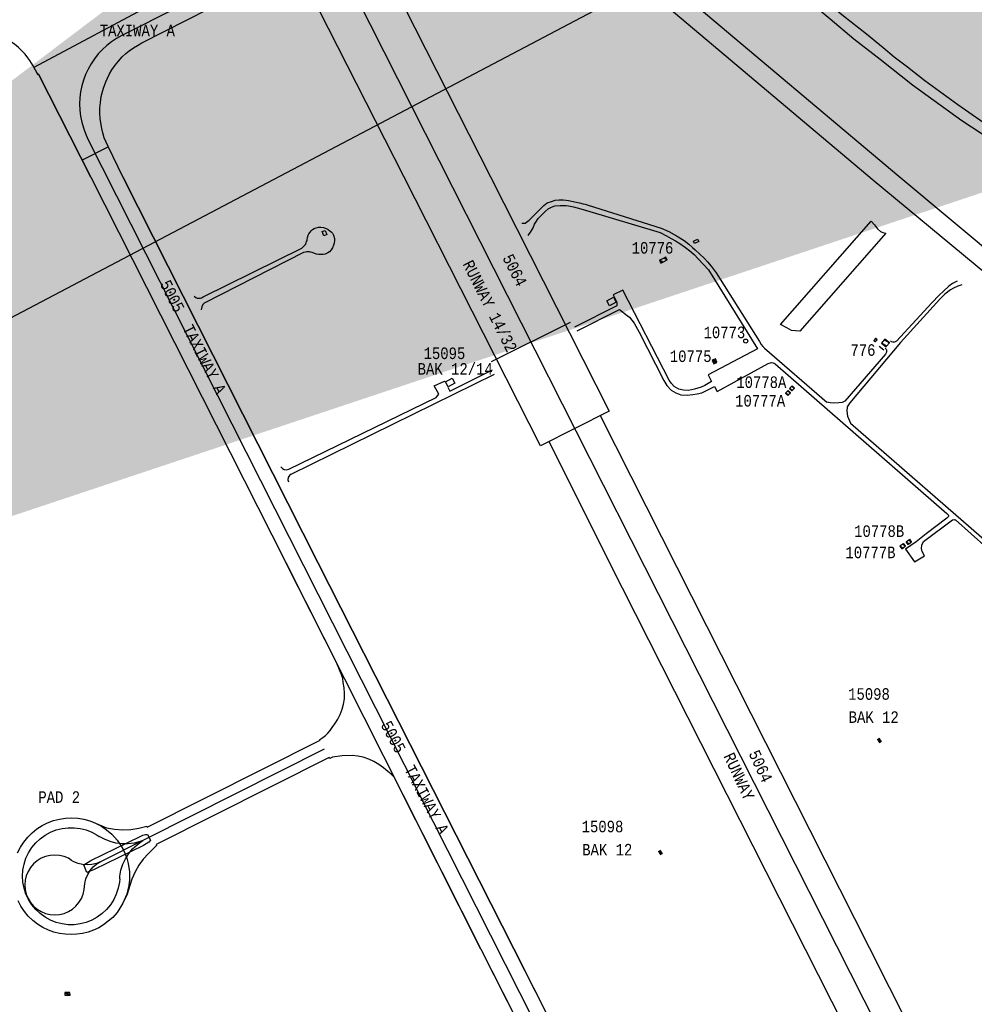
# Model space of a CAD drawing. Extents: x -0.5 to 41.9, y -0.5 to 29.8.
# Tile 120 of 128: x 9.8 to 11.2, y 8.6 to 10.1. Entities that reach past the tile are written whole.
import ezdxf
from ezdxf.enums import TextEntityAlignment as Align

# ---------------------------------------------------------------- set-up
doc = ezdxf.new("R2010")
doc.units = 0
doc.header["$MEASUREMENT"] = 0
for name, color, linetype in [('1', 7, 'CONTINUOUS'), ('11', 2, 'CONTINUOUS'), ('2', 3, 'CONTINUOUS'), ('21', 5, 'CONTINUOUS'), ('23', 1, 'CONTINUOUS'), ('6', 15, 'CONTINUOUS'), ('8', 5, 'CONTINUOUS')]:
    doc.layers.add(name, color=color, linetype=linetype)
doc.styles.add('MONOTXT', font='MONOTXT', dxfattribs={"height": 0.2})
doc.dimstyles.get("Standard").update_dxf_attribs({"dimtxt": 0.18, "dimasz": 0.18, "dimexe": 0.18, "dimexo": 0.0625, "dimgap": 0.09, "dimtad": 0, "dimtih": 1, "dimtoh": 1, "dimdec": 4, "dimzin": 0, "dimdsep": 46, "dimtxsty": 'MONOTXT', "dimcen": 0.09, "dimadec": 0, "dimazin": 0, "dimtfac": 1, "dimtdec": 4, "dimtofl": 0, "dimtmove": 0, "dimatfit": 3, "dimfxl": 0, "dimtolj": 1, "dimtzin": 0, "dimarcsym": 0})

msp = doc.modelspace()

# ---------------------------------------------------------------- linework, layer by layer
at = {"layer": '1'}
for p, q in [((10.6859, 9.4893), (10.7973, 9.2682)), ((10.6114, 9.4511), (10.6988, 9.2757)), ((10.6988, 9.2757), (10.9842, 8.7124)), ((10.7973, 9.2682), (11.0772, 8.715)), ((11.0772, 8.715), (11.3597, 8.1545)), ((10.9842, 8.7124), (11.1048, 8.4731))]:
    msp.add_line(p, q, dxfattribs=at)
for points in [[(10.4001, 9.837), (10.2217, 10.1885), (10.2177, 10.1965), (10.3179, 10.2477), (10.3219, 10.2396), (10.5263, 9.8365)], [(10.5263, 9.8365), (10.6988, 9.4954), (10.5991, 9.4449), (10.4001, 9.837)]]:
    msp.add_lwpolyline(points, dxfattribs=at)
at = {"layer": '11'}
for p, q in [((10.6379, 10.2444), (11.1202, 9.8376)), ((10.6373, 10.2077), (11.0815, 9.8332)), ((10.236, 9.4039), (10.532, 9.5493)), ((11.0501, 9.478), (11.282, 9.2757))]:
    msp.add_line(p, q, dxfattribs=at)
for points in [[(10.5116, 10.6685), (10.5346, 10.6197), (10.5557, 10.5768), (10.5811, 10.5264), (10.6101, 10.4757), (10.6349, 10.4405), (10.6692, 10.3909), (10.6993, 10.3538), (10.7341, 10.3137), (10.7666, 10.2794), (10.8009, 10.2489), (10.841, 10.2146), (10.8734, 10.1879), (10.8992, 10.1669), (10.9202, 10.1488), (10.9393, 10.1335), (10.9603, 10.1164), (10.9907, 10.0915), (11.0202, 10.0668), (11.0548, 10.0373), (11.0932, 10.0079), (11.1403, 9.9704), (11.2121, 9.9187), (11.2528, 9.8919)], [(10.7837, 10.3992), (10.7967, 10.374), (10.8198, 10.332), (10.8372, 10.3023), (10.8407, 10.2905), (10.8417, 10.2824), (10.8389, 10.2717), (10.8292, 10.2573), (10.8273, 10.2508), (10.8287, 10.2457), (10.8714, 10.21), (10.922, 10.1683), (10.9647, 10.1341), (10.9826, 10.1188), (11.0102, 10.096), (11.0398, 10.0709), (11.0733, 10.0449), (11.0974, 10.0249), (11.1134, 10.0112), (11.1328, 9.9968), (11.1581, 9.9767), (11.2064, 9.9419), (11.2589, 9.9052)], [(11.0815, 9.8332), (11.2823, 9.6669), (11.2813, 9.6656), (11.2885, 9.6591), (11.2945, 9.653), (11.2993, 9.6476), (11.3052, 9.6405), (11.309, 9.6356), (11.3125, 9.6303), (11.3151, 9.6262), (11.3185, 9.6202), (11.3216, 9.6139), (11.3232, 9.6146), (11.4797, 9.3048)], [(11.1202, 9.8376), (11.3548, 9.642), (11.3607, 9.6372), (11.3668, 9.6328), (11.3721, 9.6297), (11.379, 9.6263), (11.385, 9.6238), (11.3907, 9.6217), (11.3957, 9.6201), (11.3952, 9.6183), (11.4799, 9.5903)], [(10.5718, 9.7694), (10.5767, 9.7691), (10.5825, 9.7737), (10.5987, 9.7902), (10.6036, 9.7948), (10.6088, 9.7986), (10.6149, 9.8009), (10.6204, 9.8029), (10.6262, 9.8032), (10.632, 9.8032), (10.6363, 9.8029), (10.6397, 9.8024)], [(10.5811, 9.7511), (10.5854, 9.7576), (10.588, 9.7625), (10.5903, 9.7677), (10.5921, 9.7708), (10.5955, 9.7758), (10.5999, 9.7804), (10.6056, 9.7864), (10.61, 9.7899), (10.6149, 9.7925), (10.6195, 9.7945), (10.6273, 9.7951), (10.6323, 9.7951), (10.6363, 9.7948), (10.6394, 9.7946)], [(10.6394, 9.7946), (10.6471, 9.7928), (10.6522, 9.7915), (10.6576, 9.7899), (10.6659, 9.7875), (10.7728, 9.7555), (10.7822, 9.7509), (10.789, 9.7471), (10.7952, 9.7433), (10.8018, 9.7397), (10.8097, 9.7339), (10.816, 9.7289), (10.8226, 9.7235), (10.8282, 9.7171), (10.8434, 9.7015), (10.9148, 9.5865), (10.8427, 9.5484), (10.8479, 9.5385), (10.8382, 9.5327), (10.8326, 9.5306), (10.8232, 9.5276), (10.814, 9.5258), (10.8069, 9.5261), (10.8003, 9.5276), (10.7934, 9.5314), (10.7893, 9.536), (10.786, 9.5405), (10.7185, 9.6719), (10.7048, 9.665), (10.7101, 9.6541), (10.7099, 9.649), (10.6485, 9.618)], [(10.6397, 9.8024), (10.6556, 9.7988), (10.6608, 9.7975), (10.6641, 9.7967), (10.6681, 9.7955), (10.7743, 9.7619), (10.7855, 9.7573), (10.7968, 9.7506), (10.8078, 9.744), (10.8145, 9.7385), (10.8201, 9.7338), (10.8239, 9.7305), (10.8304, 9.7246), (10.8373, 9.7178), (10.8417, 9.7128), (10.8473, 9.7066), (10.8547, 9.6969), (10.9177, 9.5969), (10.92, 9.5926), (10.9224, 9.5897), (10.9247, 9.5871), (11.0153, 9.5084)], [(10.095, 9.6628), (10.0972, 9.661), (10.0991, 9.6601), (10.102, 9.66), (10.1039, 9.6601), (10.1054, 9.6606), (10.1081, 9.6619), (10.2515, 9.7329), (10.2552, 9.7367), (10.2567, 9.7382), (10.2578, 9.7406), (10.2585, 9.7427), (10.2591, 9.7442), (10.2595, 9.7456), (10.2599, 9.7482), (10.2609, 9.7515), (10.2619, 9.7539), (10.2635, 9.7561), (10.2653, 9.758), (10.2672, 9.7598), (10.2695, 9.7612), (10.2726, 9.7626), (10.2756, 9.7633), (10.279, 9.7633), (10.2831, 9.7628), (10.287, 9.7615), (10.2898, 9.7599), (10.2925, 9.7582), (10.2943, 9.7565), (10.2961, 9.7545), (10.2976, 9.7515), (10.299, 9.7469), (10.2992, 9.7438), (10.2987, 9.7399), (10.2978, 9.7371), (10.2962, 9.7335), (10.2943, 9.7305), (10.2918, 9.7277), (10.2893, 9.7258), (10.2855, 9.7243), (10.2825, 9.7236), (10.2791, 9.7234), (10.2763, 9.7236), (10.2728, 9.7243), (10.2699, 9.7252), (10.2681, 9.726), (10.2665, 9.7266), (10.2643, 9.7272), (10.2628, 9.7276), (10.2612, 9.7276), (10.259, 9.7274), (10.2567, 9.7272), (10.254, 9.7266), (10.1096, 9.6528), (10.1077, 9.6509), (10.106, 9.6473), (10.1053, 9.6431)], [(10.9479, 9.6216), (11.08, 9.7719), (11.0847, 9.7666), (11.0895, 9.7611), (11.0935, 9.7569), (11.0972, 9.7554), (11.1014, 9.7545), (10.9763, 9.6121), (10.9697, 9.6125), (10.964, 9.6128), (10.9572, 9.6169), (10.9479, 9.6216)], [(11.2119, 9.6793), (11.206, 9.6777), (11.1997, 9.6744), (11.1954, 9.6721), (11.1873, 9.6657), (11.1802, 9.6585), (11.1228, 9.5953), (11.0488, 9.5077), (11.0451, 9.502), (11.0445, 9.4954), (11.0455, 9.4881), (11.0501, 9.478)], [(11.205, 9.685), (11.1984, 9.6813), (11.1932, 9.6774), (11.1851, 9.6701), (11.1788, 9.6644), (11.1682, 9.6532), (11.1168, 9.5973), (11.1141, 9.596), (11.1118, 9.596), (11.1098, 9.5966), (11.1082, 9.598)], [(10.652, 9.6124), (10.7137, 9.6437), (10.7249, 9.6348), (10.7282, 9.6322), (10.732, 9.6279), (10.7351, 9.6236), (10.7425, 9.6104), (10.7784, 9.5403), (10.7827, 9.5329), (10.7888, 9.5263), (10.7959, 9.522), (10.8033, 9.5194), (10.8125, 9.5189), (10.8206, 9.5197), (10.8267, 9.521), (10.8334, 9.5222), (10.8387, 9.5245), (10.852, 9.5316), (10.856, 9.524), (10.9304, 9.5648), (10.9352, 9.5663), (10.9375, 9.5659), (10.9404, 9.5642), (11.1904, 9.3467), (11.1928, 9.344), (11.1928, 9.342), (11.1901, 9.3396), (11.1603, 9.317), (11.1455, 9.3055), (11.1298, 9.2944), (11.143, 9.2761), (11.1576, 9.285), (11.1542, 9.291), (11.1532, 9.2956), (11.1539, 9.3005), (11.1561, 9.3057), (11.1985, 9.3374), (11.2008, 9.3376), (11.2017, 9.3375), (11.2028, 9.3371), (11.2714, 9.2762)], [(11.1002, 9.587), (11.1019, 9.5857), (11.1025, 9.5847), (11.1025, 9.5831), (11.1025, 9.5814), (11.1009, 9.5786), (11.0418, 9.51), (11.0377, 9.5082), (11.0329, 9.5075), (11.0259, 9.5071), (11.0202, 9.5077), (11.0153, 9.5084)], [(10.464, 9.5306), (10.4668, 9.5248), (10.5288, 9.5556)], [(10.2324, 9.4109), (10.4469, 9.5154), (10.4508, 9.5205), (10.4441, 9.5322), (10.4594, 9.5392), (10.4601, 9.538)], [(10.2212, 9.4147), (10.2232, 9.4121), (10.226, 9.4105), (10.2292, 9.41), (10.2324, 9.4109)], [(10.236, 9.4039), (10.2334, 9.4019), (10.2318, 9.3991), (10.2314, 9.3958), (10.2322, 9.3926)]]:
    msp.add_lwpolyline(points, dxfattribs=at)
at = {"layer": '2'}
for p, q in [((9.9444, 9.8361), (10.2284, 9.2751)), ((9.9917, 9.8359), (10.275, 9.275)), ((10.275, 9.275), (10.5602, 8.7127)), ((10.512, 8.7124), (10.6399, 8.4601)), ((10.5602, 8.7127), (10.639, 8.5569))]:
    msp.add_line(p, q, dxfattribs=at)
for points in [[(10.2217, 10.1885), (9.8617, 9.996), (9.8673, 9.9858), (9.8682, 9.9863), (9.9444, 9.8361), (10.2284, 9.2751), (10.512, 8.7124), (10.6399, 8.4601)], [(9.9917, 9.8359), (9.9698, 9.8806), (9.964, 9.8936), (9.9619, 9.9008), (9.9605, 9.9072), (9.959, 9.9153), (9.9582, 9.9218), (9.9576, 9.9294), (9.9577, 9.937), (9.9584, 9.945), (9.9597, 9.9535), (9.9609, 9.9591), (9.9629, 9.9657), (9.9661, 9.9749), (9.9686, 9.9805), (9.9716, 9.9865), (9.9752, 9.9924), (9.98, 9.9992), (9.985, 10.0052), (9.9902, 10.0111), (9.9956, 10.016), (10.0005, 10.0201), (10.0066, 10.0245), (10.0122, 10.0279), (10.0188, 10.0319), (10.181, 10.1145)], [(10.639, 8.5569), (10.5602, 8.7127), (10.275, 9.275), (9.9917, 9.8359), (9.9698, 9.8806), (9.964, 9.8936), (9.9619, 9.9008), (9.9605, 9.9072), (9.959, 9.9153), (9.9582, 9.9218), (9.9576, 9.9294), (9.9577, 9.937), (9.9584, 9.945), (9.9597, 9.9535), (9.9609, 9.9591), (9.9629, 9.9657), (9.9661, 9.9749), (9.9686, 9.9805), (9.9716, 9.9865), (9.9752, 9.9924), (9.98, 9.9992), (9.985, 10.0052), (9.9902, 10.0111), (9.9956, 10.016), (10.0005, 10.0201), (10.0066, 10.0245), (10.0122, 10.0279), (10.0188, 10.0319), (10.181, 10.1145)], [(9.9444, 9.8361), (9.8682, 9.9863), (9.8673, 9.9858), (9.8604, 9.9981), (9.8558, 10.0058), (9.8529, 10.01), (9.8488, 10.0152), (9.8442, 10.02), (9.8392, 10.0251), (9.8332, 10.03), (9.8258, 10.0345), (9.8192, 10.0378), (9.8136, 10.0401), (9.8085, 10.0418), (9.8021, 10.0431), (9.7966, 10.0439)]]:
    msp.add_lwpolyline(points, dxfattribs=at)
at = {"layer": '21'}
for p, q in [((10.642, 9.6248), (10.5272, 9.5675)), ((11.0918, 9.5901), (11.0985, 9.5848))]:
    msp.add_line(p, q, dxfattribs=at)
for points in [[(10.2856, 9.7585), (10.2879, 9.7525), (10.2834, 9.7508), (10.2812, 9.7569), (10.2856, 9.7585)], [(10.8214, 9.7429), (10.8274, 9.746), (10.8292, 9.7425), (10.8232, 9.7394), (10.8214, 9.7429)], [(10.6953, 9.6559), (10.7051, 9.6614), (10.709, 9.6543), (10.6992, 9.6488), (10.6953, 9.6559)], [(10.4605, 9.538), (10.4703, 9.5435), (10.4743, 9.5364), (10.4645, 9.5309), (10.4605, 9.538)], [(10.0315, 8.8709), (10.0287, 8.8681), (10.0249, 8.8655), (10.0212, 8.8634), (9.9493, 8.8285), (9.9389, 8.8241), (9.9341, 8.8352), (9.9443, 8.8412), (10.0161, 8.8766), (10.02, 8.8781), (10.0242, 8.8792), (10.0272, 8.8795), (10.0315, 8.8709)]]:
    msp.add_lwpolyline(points, dxfattribs=at)
msp.add_circle((10.8975, 9.5976), 0.00297, dxfattribs=at)
for points in [[(11.0883, 9.0178), (11.0922, 9.0203), (11.0919, 9.0119), (11.0959, 9.0144)], [(10.7696, 8.8547), (10.7735, 8.8572), (10.7732, 8.8489), (10.7772, 8.8514)]]:
    msp.add_solid(points, dxfattribs=at)
at = {"layer": '6'}
msp.add_line((9.9324, 9.8615), (9.9699, 9.8805), dxfattribs=at)
for points in [[(9.838, 8.8528), (9.8421, 8.8608), (9.847, 8.8683), (9.8526, 8.8753), (9.859, 8.8817), (9.866, 8.8874), (9.8735, 8.8923), (9.8816, 8.8963), (9.89, 8.8995), (9.8987, 8.9018), (9.9076, 8.9032), (9.9166, 8.9036), (9.9256, 8.903), (9.9345, 8.9015), (9.9431, 8.8991), (9.9515, 8.8958), (9.9607, 8.892), (9.9675, 8.8892), (9.9791, 8.887), (9.9909, 8.8861), (10.0027, 8.8865), (10.0144, 8.8883), (10.0259, 8.8913), (10.0265, 8.8899), (10.2781, 9.0166), (10.2776, 9.0178), (10.2819, 9.0204), (10.2859, 9.0235), (10.2896, 9.0269), (10.2929, 9.0307), (10.2957, 9.0348), (10.2995, 9.0404), (10.3038, 9.047), (10.3074, 9.0541), (10.3103, 9.0615), (10.3123, 9.0691), (10.3135, 9.077), (10.3138, 9.0849), (10.3133, 9.0928), (10.3119, 9.1006), (10.311, 9.1063), (10.3096, 9.1109), (10.3066, 9.1191), (10.3021, 9.1298), (10.2284, 9.2751)], [(10.512, 8.7124), (10.3858, 8.9629), (10.3815, 8.9669), (10.3767, 8.9711), (10.3704, 8.9765), (10.3637, 8.9814), (10.3565, 8.9857), (10.3489, 8.9891), (10.341, 8.9917), (10.3329, 8.9934), (10.3246, 8.9943), (10.3104, 8.9937), (10.2963, 8.9917), (10.2921, 8.99), (10.2914, 8.9913), (10.0394, 8.8647), (10.0403, 8.8632), (10.0363, 8.8593), (10.0282, 8.8517), (10.0209, 8.8434), (10.0145, 8.8344), (10.0089, 8.8248), (10.0043, 8.8142), (10.0013, 8.8049), (9.9972, 8.7926), (9.9913, 8.7791), (9.9868, 8.7718), (9.9827, 8.7658), (9.9766, 8.7586), (9.9697, 8.7529), (9.9631, 8.7478), (9.956, 8.7434), (9.9485, 8.7398), (9.9406, 8.7371), (9.9325, 8.7352), (9.9242, 8.7342), (9.9158, 8.7337), (9.9074, 8.734), (9.899, 8.7351), (9.8908, 8.7371), (9.8828, 8.74), (9.8747, 8.7439), (9.8671, 8.7487), (9.86, 8.7542), (9.8535, 8.7605), (9.8478, 8.7674), (9.8428, 8.7749), (9.8386, 8.7828)], [(9.838, 8.8528), (9.8421, 8.8608), (9.847, 8.8683), (9.8526, 8.8753), (9.859, 8.8817), (9.866, 8.8874), (9.8735, 8.8923), (9.8816, 8.8963), (9.89, 8.8995), (9.8987, 8.9018), (9.9076, 8.9032), (9.9166, 8.9036), (9.9256, 8.903), (9.9345, 8.9015), (9.9431, 8.8991), (9.9515, 8.8958), (9.96, 8.8913), (9.9675, 8.8862), (9.975, 8.8798), (9.9828, 8.8712), (9.9884, 8.8632), (9.9915, 8.8576)], [(9.9915, 8.8576), (9.9942, 8.852), (9.997, 8.8446), (9.999, 8.8369), (10.0008, 8.8251), (10.0009, 8.8135), (9.9998, 8.8049), (9.9969, 8.7925), (9.9913, 8.7791), (9.9868, 8.7718), (9.9827, 8.7658), (9.9766, 8.7586), (9.9697, 8.7529), (9.9631, 8.7478), (9.956, 8.7434), (9.9485, 8.7398), (9.9406, 8.7371), (9.9325, 8.7352), (9.9242, 8.7342), (9.9158, 8.7337), (9.9074, 8.734), (9.899, 8.7351), (9.8908, 8.7371), (9.8828, 8.74), (9.8747, 8.7439), (9.8671, 8.7487), (9.86, 8.7542), (9.8535, 8.7605), (9.8478, 8.7674), (9.8428, 8.7749), (9.8386, 8.7828)]]:
    msp.add_lwpolyline(points, dxfattribs=at)
at = {"layer": '8'}
for p, q in [((10.2686, 10.2218), (13.6885, 3.4596)), ((10.2841, 9.0035), (9.9596, 8.8401))]:
    msp.add_line(p, q, dxfattribs=at)
for points in [[(10.2336, 10.1658), (9.9898, 10.0425), (9.9821, 10.0382), (9.9748, 10.0334), (9.9678, 10.0279), (9.9613, 10.022), (9.9553, 10.0155), (9.9499, 10.0086), (9.9449, 10.0013), (9.9406, 9.9936), (9.9369, 9.9856), (9.9338, 9.9774), (9.9314, 9.9689), (9.9296, 9.9602), (9.9286, 9.9515), (9.9282, 9.9427), (9.9285, 9.9339), (9.9295, 9.9251), (9.9312, 9.9164), (9.9336, 9.908), (9.9366, 9.8997), (9.9403, 9.8917), (13.2268, 3.3919)], [(9.9865, 8.8149), (9.986, 8.8098), (9.9843, 8.801), (9.9816, 8.7926), (9.9778, 8.7845), (9.9731, 8.777), (9.9674, 8.7702), (9.9609, 8.7641), (9.9537, 8.7589), (9.9459, 8.7546), (9.9377, 8.7513), (9.9291, 8.7491), (9.9203, 8.748), (9.9114, 8.748), (9.9026, 8.7491), (9.894, 8.7513), (9.8857, 8.7546), (9.8779, 8.7589), (9.8707, 8.7641), (9.8643, 8.7702), (9.8586, 8.777), (9.8538, 8.7845), (9.8501, 8.7926), (9.8473, 8.801), (9.8456, 8.8098), (9.8451, 8.8186), (9.8456, 8.8275), (9.8473, 8.8362), (9.8501, 8.8447), (9.8538, 8.8527), (9.8586, 8.8602), (9.8643, 8.8671), (9.8707, 8.8731), (9.8779, 8.8784), (9.8857, 8.8826), (9.894, 8.8859), (9.9026, 8.8881), (9.9114, 8.8892), (9.9203, 8.8892), (9.9291, 8.8881), (9.9377, 8.8859), (9.9459, 8.8826), (9.9537, 8.8784), (9.9565, 8.8766)], [(10.0204, 8.8707), (10.0163, 8.8691), (10.0076, 8.8668), (9.9988, 8.8657), (9.99, 8.8657), (9.9811, 8.8668), (9.9725, 8.8691), (9.9643, 8.8723), (9.9565, 8.8766)], [(9.9865, 8.8149), (9.9867, 8.8188), (9.9884, 8.8275), (9.9911, 8.8359), (9.9949, 8.844), (9.9997, 8.8515), (10.0053, 8.8583), (10.0118, 8.8644), (10.0167, 8.8683), (10.0204, 8.8707)], [(9.9596, 8.8401), (9.9528, 8.837), (9.9462, 8.8354), (9.9394, 8.8349), (9.9326, 8.8354), (9.9259, 8.837), (9.9196, 8.8396), (9.9165, 8.8416), (9.9118, 8.8446), (9.9055, 8.8472), (9.8988, 8.8488), (9.892, 8.8493), (9.8852, 8.8488), (9.8786, 8.8472), (9.8723, 8.8446), (9.8665, 8.841), (9.8613, 8.8366), (9.8568, 8.8314), (9.8533, 8.8256), (9.8506, 8.8193), (9.8491, 8.8126), (9.8485, 8.8058), (9.8491, 8.799), (9.8506, 8.7924), (9.8533, 8.7861), (9.8568, 8.7802), (9.8613, 8.7751), (9.8665, 8.7706), (9.8723, 8.7671), (9.8786, 8.7644), (9.8852, 8.7628), (9.892, 8.7623), (9.8988, 8.7628), (9.9055, 8.7644), (9.9118, 8.7671), (9.9176, 8.7706), (9.9228, 8.7751), (9.9272, 8.7802), (9.9308, 8.7861), (9.9334, 8.7924), (9.935, 8.799), (9.9358, 8.808), (9.9374, 8.8147), (9.94, 8.821), (9.9436, 8.8268), (9.948, 8.832), (9.9532, 8.8364), (9.9596, 8.8401)]]:
    msp.add_lwpolyline(points, dxfattribs=at)

# ---------------------------------------------------------------- texts
at = {"layer": '23', "style": 'MONOTXT', "width": 0.833333}
for s, p in [('TAXIWAY A', (10.0122, 10.0497)), ('10776', (10.7619, 9.7333)), ('10773', (10.8665, 9.6102)), ('15095', (10.4591, 9.5798)), ('776', (11.0681, 9.5845)), ('10775', (10.8174, 9.5755)), ('BAK 12/14', (10.4748, 9.5578)), ('10778A', (10.9202, 9.5377)), ('10777A', (10.9185, 9.5107)), ('10778B', (11.0917, 9.3209)), ('10777B', (11.079, 9.2899)), ('15098', (11.0769, 9.0838)), ('BAK 12', (11.0838, 9.0503)), ('PAD 2', (9.8985, 8.9339)), ('15098', (10.6891, 8.8909)), ('BAK 12', (10.696, 8.8573))]:
    msp.add_text(s, height=0.01684, dxfattribs=at).set_placement(p, align=Align.MIDDLE)
for s, height, rotation, p in [('5064', 0.01684, 296.7, (10.5615, 9.7008)), ('RUNWAY 14/32', 0.016843, 296.7, (10.526, 9.6487)), ('5005  TAXIWAY A', 0.016843, 297, (10.0934, 9.6035)), ('5005  TAXIWAY A', 0.016843, 298, (10.4161, 8.9623)), ('RUNWAY', 0.01684, 295, (10.8877, 8.9638)), ('5064', 0.01684, 295, (10.9192, 8.9787))]:
    msp.add_text(s, height=height, rotation=rotation, dxfattribs=at).set_placement(p, align=Align.MIDDLE)

# ---------------------------------------------------------------- meshes
at = {"layer": '21'}
mesh = msp.add_polyface(dxfattribs=at)
corners = [(10.7741, 9.7112), (10.7767, 9.7125), (10.7722, 9.7153), (10.7832, 9.7156), (10.7787, 9.7184), (10.7813, 9.7196), (10.7813, 9.7196)]
mesh.append_faces([[corners[k] for k in face] for face in [(0, 0, 1, 2), (2, 1, 3, 4), (4, 3, 6, 5)]], dxfattribs={"vtx0": -1, "vtx2": -1})
mesh = msp.add_polyface(dxfattribs=at)
corners = [(11.0861, 9.5965), (11.0865, 9.597), (11.0838, 9.5986), (11.0889, 9.5996), (11.0863, 9.6012), (11.0867, 9.6017), (11.0867, 9.6017)]
mesh.append_faces([[corners[k] for k in face] for face in [(0, 0, 1, 2), (2, 1, 3, 4), (4, 3, 6, 5)]], dxfattribs={"vtx0": -1, "vtx2": -1})
mesh = msp.add_polyface(dxfattribs=at)
corners = [(11.102, 9.5892), (11.0952, 9.5945), (11.1026, 9.59), (11.0952, 9.5945), (11.0991, 9.5995), (11.1065, 9.5949), (11.0998, 9.6002)]
mesh.append_faces([[corners[k] for k in face] for face in [(0, 0, 2, 3), (1, 2, 5, 4), (4, 5, 6, 6)]], dxfattribs={"vtx0": -1, "vtx2": -1})
mesh = msp.add_polyface(dxfattribs=at)
corners = [(10.8509, 9.5645), (10.8486, 9.5695), (10.8542, 9.566), (10.8486, 9.5695), (10.8501, 9.5702), (10.8557, 9.5667), (10.8534, 9.5717)]
mesh.append_faces([[corners[k] for k in face] for face in [(0, 0, 2, 3), (1, 2, 5, 4), (4, 5, 6, 6)]], dxfattribs={"vtx0": -1, "vtx2": -1})
mesh = msp.add_polyface(dxfattribs=at)
corners = [(10.9645, 9.525), (10.9653, 9.5258), (10.9612, 9.5283), (10.9684, 9.5288), (10.9643, 9.5314), (10.9652, 9.5322), (10.9652, 9.5322)]
mesh.append_faces([[corners[k] for k in face] for face in [(0, 0, 1, 2), (2, 1, 3, 4), (4, 3, 6, 5)]], dxfattribs={"vtx0": -1, "vtx2": -1})
mesh = msp.add_polyface(dxfattribs=at)
corners = [(10.9586, 9.5183), (10.9594, 9.5191), (10.9553, 9.5217), (10.9626, 9.5222), (10.9585, 9.5247), (10.9593, 9.5255), (10.9593, 9.5255)]
mesh.append_faces([[corners[k] for k in face] for face in [(0, 0, 1, 2), (2, 1, 3, 4), (4, 3, 6, 5)]], dxfattribs={"vtx0": -1, "vtx2": -1})
mesh = msp.add_polyface(dxfattribs=at)
corners = [(11.1248, 9.2953), (11.1262, 9.2963), (11.122, 9.2989), (11.1301, 9.2994), (11.1259, 9.302), (11.1273, 9.303), (11.1273, 9.303)]
mesh.append_faces([[corners[k] for k in face] for face in [(0, 0, 1, 2), (2, 1, 3, 4), (4, 3, 6, 5)]], dxfattribs={"vtx0": -1, "vtx2": -1})
mesh = msp.add_polyface(dxfattribs=at)
corners = [(11.1336, 9.3013), (11.135, 9.3023), (11.1308, 9.3049), (11.1389, 9.3053), (11.1347, 9.3079), (11.1361, 9.309), (11.1361, 9.309)]
mesh.append_faces([[corners[k] for k in face] for face in [(0, 0, 1, 2), (2, 1, 3, 4), (4, 3, 6, 5)]], dxfattribs={"vtx0": -1, "vtx2": -1})
mesh = msp.add_polyface(dxfattribs=at)
corners = [(9.9069, 8.6453), (9.9128, 8.6455), (9.9068, 8.6492), (9.9142, 8.6455), (9.9081, 8.6493), (9.9141, 8.6494), (9.9141, 8.6494)]
mesh.append_faces([[corners[k] for k in face] for face in [(0, 0, 1, 2), (2, 1, 3, 4), (4, 3, 6, 5)]], dxfattribs={"vtx0": -1, "vtx2": -1})

# ---------------------------------------------------------------- leaders
msp.add_leader([(8.3318, 8.8433), (12.6384, 11.112), (13.3966, 11.112)], dimstyle='Standard', override={"dimscale": 40}, dxfattribs=at)

doc.saveas('drawing.dxf')
